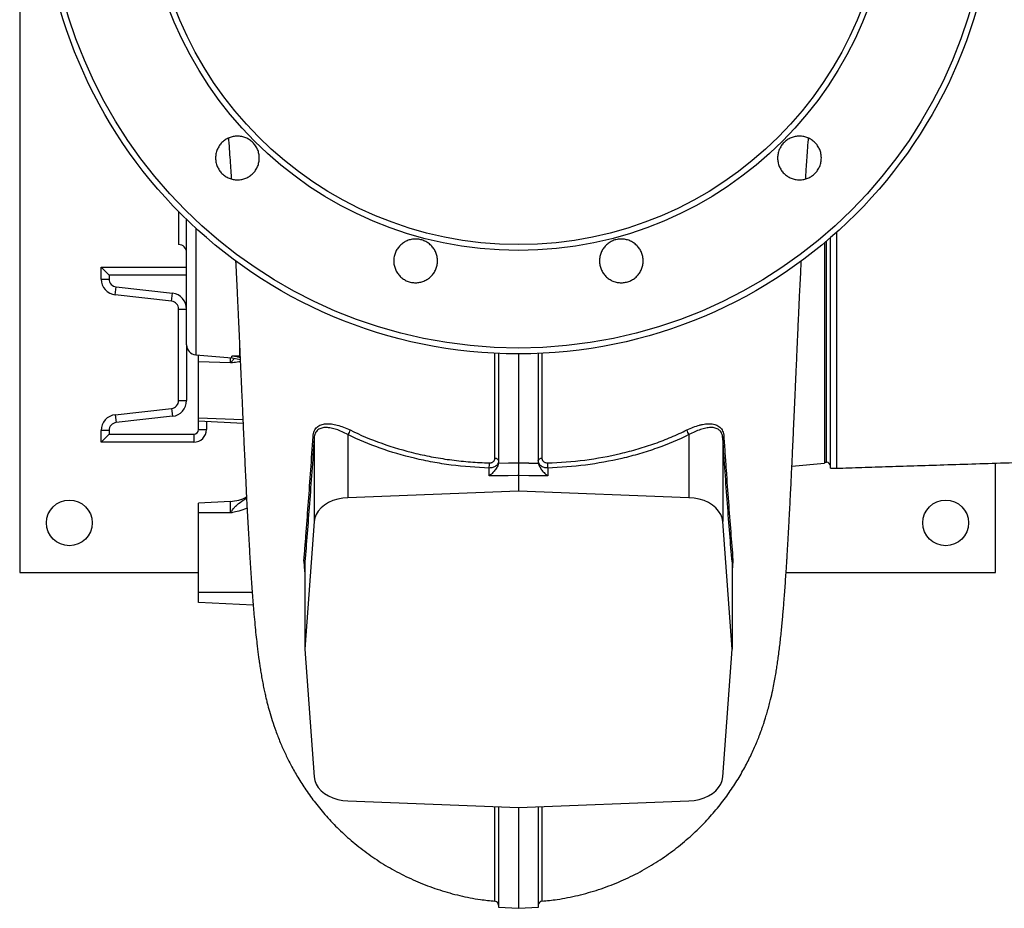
# Model space of a CAD drawing. Header units: millimetres. Extents: x 10 to 1929, y 9 to 917.
# Tile 1 of 9: x 10 to 506, y 9 to 456. Entities that reach past the tile are written whole.
import ezdxf

# ---------------------------------------------------------------- set-up
doc = ezdxf.new("R2010")
doc.units = ezdxf.units.MM

msp = doc.modelspace()

# ---------------------------------------------------------------- linework, layer by layer
at = {"color": 7, "linetype": 'Continuous', "lineweight": 25}
for p, q in [((10.02, 878.12), (10.02, 178.12)), ((90.02, 359.72), (90.02, 343.12)), ((94.02, 292.7), (94.02, 355.75)), ((415.02, 344.04), (415.02, 233.12)), ((418.02, 230.62), (418.02, 346.59)), ((55.02, 327.7), (51.02, 331.7)), ((51.02, 325.8), (51.02, 331.7)), ((55.02, 327.7), (55.02, 325.8)), ((94.02, 327.7), (55.02, 327.7)), ((51.02, 325.8), (55.02, 325.8)), ((58.13, 317.84), (58.58, 321.82)), ((86.46, 314.68), (58.13, 317.84)), ((58.58, 321.82), (86.91, 318.65)), ((86.46, 314.68), (86.91, 318.65)), ((90.02, 310.7), (94.02, 310.7)), ((90.02, 264.7), (90.02, 310.7)), ((94.02, 292.7), (94.02, 264.7)), ((98.58, 287.72), (116.76, 286.13)), ((100.02, 284.17), (100.02, 287.59)), ((100.02, 275.35), (100.02, 284.17)), ((116.07, 283.57), (100.02, 284.17)), ((100.02, 250.1), (100.02, 275.35)), ((90.02, 264.7), (94.02, 264.7)), ((58.13, 257.56), (86.46, 260.73)), ((86.46, 260.73), (86.91, 256.75)), ((58.13, 257.56), (58.58, 253.58)), ((86.91, 256.75), (58.58, 253.58)), ((100.02, 254.42), (122.41, 253.24)), ((55.02, 249.61), (51.02, 249.61)), ((51.02, 243.7), (51.02, 249.61)), ((55.02, 249.61), (55.02, 247.7)), ((100.02, 250.1), (104.02, 250.1)), ((55.02, 247.7), (51.02, 243.7)), ((97.62, 243.7), (51.02, 243.7)), ((55.02, 247.7), (97.62, 247.7)), ((97.62, 247.7), (97.62, 243.7)), ((158.19, 245.65), (158.19, 203.75)), ((175.2, 247.52), (175.2, 215.81)), ((346.84, 247.52), (346.84, 215.81)), ((363.85, 245.65), (363.85, 203.75)), ((398.63, 231.68), (415.02, 233.12)), ((415.02, 233.62), (416.02, 233.62)), ((501.02, 178.12), (501.02, 233.18)), ((246.29, 226.8), (246.29, 230.73)), ((275.75, 230.73), (275.75, 226.8)), ((418.02, 230.62), (421.02, 230.62)), ((261.02, 226.91), (261.02, 219.08)), ((261.02, 219.08), (175.2, 215.81)), ((346.84, 215.81), (261.02, 219.08)), ((116.07, 213.96), (100.02, 213.12)), ((100.02, 208.12), (100.02, 213.12)), ((116.07, 208.12), (116.07, 213.96)), ((100.02, 168.12), (100.02, 208.12)), ((116.07, 208.12), (100.02, 208.12)), ((158.19, 203.75), (153.52, 139.53)), ((368.52, 139.53), (363.85, 203.75)), ((153.52, 183.48), (153.52, 139.53)), ((368.52, 183.48), (368.52, 139.53)), ((10.02, 178.12), (100.02, 178.12)), ((395.71, 178.12), (501.02, 178.12)), ((100.02, 163.12), (100.02, 168.12)), ((127.54, 161.68), (100.02, 163.12)), ((153.52, 139.53), (158.19, 75.31)), ((363.85, 75.31), (368.52, 139.53)), ((175.2, 63.26), (261.02, 59.98)), ((261.02, 59.98), (346.84, 63.26)), ((251.01, 9.75), (261.02, 9.22)), ((261.02, 9.22), (271.03, 9.75))]:
    msp.add_line(p, q, dxfattribs=at)
at = {"color": 8, "linetype": 'Continuous', "lineweight": 25}
for p, q in [((98.58, 351.44), (98.58, 287.72)), ((416.02, 233.62), (416.02, 344.88)), ((51.02, 331.7), (94.02, 331.7)), ((120.63, 293.17), (120.63, 287.05)), ((116.07, 283.57), (116.07, 286.19)), ((116.76, 286.13), (116.76, 287.07)), ((122.33, 255.05), (100.02, 255.88)), ((104.02, 254.21), (104.02, 250.1)), ((127.04, 168.12), (100.02, 168.12))]:
    msp.add_line(p, q, dxfattribs=at)
at = {"color": 7, "linetype": 'Continuous', "lineweight": 25, "flags": 128}
for points in [[(116.76, 286.13), (119.43, 285.71), (121.01, 285.28)], [(251.02, 234.44), (250.99, 234.65), (250.88, 234.85), (250.72, 235.04), (250.49, 235.21), (250.22, 235.36), (249.9, 235.47), (249.55, 235.54), (249.19, 235.58)], [(250.98, 233.22), (251.02, 233.22), (256.02, 233.26), (260.5, 233.29), (261.02, 233.29)], [(261.02, 233.29), (266.02, 233.26), (266.21, 233.25), (269.33, 233.23), (271.02, 233.22), (271.06, 233.22)], [(272.85, 235.58), (272.49, 235.54), (272.14, 235.47), (271.82, 235.36), (271.55, 235.21), (271.32, 235.04), (271.16, 234.85), (271.05, 234.65), (271.02, 234.44)], [(261.02, 226.91), (260.51, 226.9), (255.84, 226.87), (252.72, 226.85), (249.6, 226.82), (246.29, 226.8)], [(275.75, 226.8), (275.55, 226.8), (272.44, 226.82), (269.32, 226.85), (266.2, 226.87), (261.02, 226.91)], [(175.2, 215.81), (172.58, 215.57), (170.04, 215.07), (167.64, 214.31), (165.41, 213.31), (163.42, 212.09), (161.7, 210.68), (160.29, 209.1), (159.22, 207.4), (158.52, 205.6), (158.19, 203.75)], [(363.85, 203.75), (363.52, 205.6), (362.82, 207.4), (361.75, 209.1), (360.34, 210.68), (358.62, 212.09), (356.63, 213.31), (354.4, 214.31), (352, 215.07), (349.46, 215.57), (346.84, 215.81)], [(158.19, 75.31), (158.52, 73.46), (159.22, 71.67), (160.29, 69.96), (161.7, 68.39), (163.42, 66.98), (165.41, 65.76), (167.64, 64.76), (170.04, 64), (172.58, 63.49), (175.2, 63.26)], [(346.84, 63.26), (349.46, 63.49), (352, 64), (354.4, 64.76), (356.63, 65.76), (358.62, 66.98), (360.34, 68.39), (361.75, 69.96), (362.82, 71.67), (363.52, 73.46), (363.85, 75.31)]]:
    msp.add_lwpolyline(points, dxfattribs=at)
at = {"color": 8, "linetype": 'Continuous', "lineweight": 25, "flags": 128}
msp.add_lwpolyline([(120.93, 286.96), (120.79, 287.01), (120.63, 287.05)], dxfattribs=at)
at = {"color": 7, "linetype": 'Continuous', "lineweight": 25}
for centre, radius in [((261.02, 528.12), 240), ((261.02, 528.12), 237.05), ((261.02, 528.12), 187.95), ((261.02, 528.12), 185), ((35.02, 203.12), 11.5), ((476.02, 203.12), 11.5)]:
    msp.add_circle(centre, radius, dxfattribs=at)
for centre, radius, start, end in [((90.02, 339.12), 4, 360, 90), ((59.02, 325.8), 8, 180, 263.6217), ((59.02, 325.8), 4, 180, 263.6217), ((86.02, 310.7), 8, 0, 83.6217), ((86.02, 310.7), 4, 0, 83.6217), ((99.02, 292.7), 5, 180, 265), ((86.02, 264.7), 4, 276.3783, 0), ((86.02, 264.7), 8, 276.3783, 0), ((59.02, 249.61), 8, 96.3783, 180), ((59.02, 249.61), 4, 96.3783, 180), ((97.62, 250.1), 2.4, 270, 0), ((97.62, 250.1), 6.4, 270, 0), ((172.4, 250.25), 3.91, 315.7114, 354.2745), ((349.64, 250.25), 3.91, 185.7255, 224.2886), ((157.01, 245.57), 1.18, 3.878, 56.7883), ((365.03, 245.57), 1.18, 123.2117, 176.122), ((230.19, 232.63), 16.21, 353.2534, 2.307), ((291.85, 232.63), 16.21, 177.693, 186.7466), ((416.02, 231.62), 2, 0, 90), ((115.02, 233.93), 20, 273, 297.4276), ((249.02, 10.77), 2, 0.0955, 84.9501), ((273.02, 10.77), 2, 94.7365, 179.9043)]:
    msp.add_arc(centre, radius, start, end, dxfattribs=at)
for points, knots in [([(111.82, 378.92), (111.31, 379.43), (110.85, 379.99), (110.25, 380.88), (110.07, 381.19), (109.73, 381.83), (109.57, 382.16), (109.16, 383.16), (108.95, 383.84), (108.74, 384.9), (108.69, 385.26), (108.62, 385.98), (108.6, 386.34), (108.6, 387.41), (108.67, 388.13), (108.88, 389.19), (108.97, 389.55), (109.18, 390.23), (109.42, 390.91), (109.73, 391.56), (110.06, 392.19), (110.25, 392.51), (110.85, 393.41), (111.31, 393.96), (112.07, 394.72), (112.34, 394.97), (112.9, 395.43), (113.19, 395.64), (114.08, 396.24), (114.72, 396.58), (115.71, 396.99), (116.06, 397.12), (116.75, 397.33), (117.1, 397.41), (118.15, 397.62), (118.87, 397.7), (120.32, 397.7), (121.03, 397.63), (122.09, 397.42), (122.44, 397.33), (123.13, 397.12), (123.47, 397), (124.47, 396.58), (125.1, 396.25), (126.3, 395.45), (126.87, 394.98), (127.88, 393.97), (128.34, 393.42), (128.94, 392.51), (129.13, 392.2), (129.47, 391.57), (129.77, 390.92), (130.02, 390.24), (130.23, 389.56), (130.32, 389.2), (130.53, 388.14), (130.6, 387.42), (130.6, 386.35), (130.58, 385.99), (130.51, 385.27), (130.46, 384.91), (130.25, 383.85), (130.04, 383.16), (129.63, 382.16), (129.47, 381.84), (129.13, 381.2), (128.95, 380.89), (128.35, 379.99), (127.9, 379.44), (127.13, 378.67), (126.86, 378.43), (126.3, 377.97), (125.73, 377.54), (125.11, 377.17), (124.48, 376.83), (124.15, 376.67), (123.15, 376.26), (122.46, 376.05), (121.05, 375.77), (120.33, 375.7), (118.89, 375.7), (118.18, 375.76), (117.11, 375.97), (116.76, 376.06), (116.07, 376.27), (115.73, 376.39), (114.74, 376.8), (114.1, 377.14), (112.89, 377.95), (112.33, 378.4), (111.82, 378.92)], [0, 0, 0, 0, 0.03125, 0.03125, 0.046875, 0.046875, 0.0625, 0.0625, 0.09375, 0.09375, 0.109375, 0.109375, 0.125, 0.125, 0.15625, 0.15625, 0.171875, 0.171875, 0.1875, 0.203125, 0.203125, 0.21875, 0.21875, 0.25, 0.25, 0.265625, 0.265625, 0.28125, 0.28125, 0.3125, 0.3125, 0.328125, 0.328125, 0.34375, 0.34375, 0.375, 0.375, 0.40625, 0.40625, 0.421875, 0.421875, 0.4375, 0.4375, 0.46875, 0.46875, 0.5, 0.5, 0.53125, 0.53125, 0.546875, 0.546875, 0.5625, 0.578125, 0.578125, 0.59375, 0.59375, 0.625, 0.625, 0.640625, 0.640625, 0.65625, 0.65625, 0.6875, 0.6875, 0.703125, 0.703125, 0.71875, 0.71875, 0.75, 0.75, 0.765625, 0.765625, 0.78125, 0.796875, 0.796875, 0.8125, 0.8125, 0.84375, 0.84375, 0.875, 0.875, 0.90625, 0.90625, 0.921875, 0.921875, 0.9375, 0.9375, 0.96875, 0.96875, 1, 1, 1, 1]), ([(115.04, 396.56), (115.11, 395.75), (115.33, 393.06), (115.67, 388.51), (116.05, 383.14), (116.31, 379.07), (116.44, 376.82), (116.48, 376.23)], [0, 0, 0, 0, 0.1231095, 0.4093848, 0.6806576, 0.9165654, 1, 1, 1, 1]), ([(394.67, 378.92), (394.15, 379.43), (393.7, 379.98), (393.1, 380.88), (392.91, 381.19), (392.57, 381.82), (392.42, 382.15), (392, 383.15), (391.8, 383.84), (391.58, 384.89), (391.53, 385.25), (391.46, 385.97), (391.44, 386.33), (391.44, 387.41), (391.51, 388.12), (391.72, 389.19), (391.81, 389.54), (392.02, 390.23), (392.26, 390.91), (392.57, 391.55), (392.9, 392.19), (393.09, 392.5), (393.69, 393.41), (394.15, 393.96), (394.91, 394.72), (395.18, 394.96), (395.74, 395.42), (396.03, 395.64), (396.92, 396.24), (397.56, 396.58), (398.55, 396.99), (398.9, 397.12), (399.59, 397.33), (399.94, 397.41), (400.99, 397.62), (401.71, 397.7), (403.16, 397.7), (403.87, 397.63), (404.93, 397.42), (405.28, 397.33), (405.97, 397.12), (406.31, 397), (407.31, 396.59), (407.94, 396.25), (409.14, 395.45), (409.71, 394.99), (410.72, 393.97), (411.18, 393.42), (411.78, 392.52), (411.97, 392.21), (412.31, 391.57), (412.62, 390.92), (412.86, 390.25), (413.07, 389.56), (413.16, 389.21), (413.37, 388.14), (413.44, 387.43), (413.44, 386.35), (413.42, 385.99), (413.35, 385.27), (413.3, 384.91), (413.09, 383.85), (412.88, 383.17), (412.47, 382.17), (412.32, 381.84), (411.98, 381.2), (411.79, 380.89), (411.2, 380), (410.74, 379.44), (409.97, 378.67), (409.71, 378.43), (409.15, 377.97), (408.57, 377.54), (407.96, 377.17), (407.32, 376.83), (406.99, 376.68), (405.99, 376.26), (405.31, 376.05), (403.9, 375.77), (403.17, 375.7), (401.74, 375.7), (401.02, 375.76), (399.96, 375.97), (399.61, 376.06), (398.91, 376.27), (398.58, 376.39), (397.58, 376.8), (396.95, 377.14), (395.74, 377.94), (395.18, 378.4), (394.67, 378.92)], [0, 0, 0, 0, 0.03125, 0.03125, 0.046875, 0.046875, 0.0625, 0.0625, 0.09375, 0.09375, 0.109375, 0.109375, 0.125, 0.125, 0.15625, 0.15625, 0.171875, 0.171875, 0.1875, 0.203125, 0.203125, 0.21875, 0.21875, 0.25, 0.25, 0.265625, 0.265625, 0.28125, 0.28125, 0.3125, 0.3125, 0.328125, 0.328125, 0.34375, 0.34375, 0.375, 0.375, 0.40625, 0.40625, 0.421875, 0.421875, 0.4375, 0.4375, 0.46875, 0.46875, 0.5, 0.5, 0.53125, 0.53125, 0.546875, 0.546875, 0.5625, 0.578125, 0.578125, 0.59375, 0.59375, 0.625, 0.625, 0.640625, 0.640625, 0.65625, 0.65625, 0.6875, 0.6875, 0.703125, 0.703125, 0.71875, 0.71875, 0.75, 0.75, 0.765625, 0.765625, 0.78125, 0.796875, 0.796875, 0.8125, 0.8125, 0.84375, 0.84375, 0.875, 0.875, 0.90625, 0.90625, 0.921875, 0.921875, 0.9375, 0.9375, 0.96875, 0.96875, 1, 1, 1, 1]), ([(405.56, 376.31), (405.57, 376.35), (405.59, 376.77), (405.69, 378.41), (405.89, 381.51), (406.18, 385.8), (406.54, 390.71), (406.81, 394.32), (406.98, 396.36), (407, 396.57)], [0, 0, 0, 0, 0.006181, 0.057917, 0.232504, 0.454653, 0.692669, 0.967468, 1, 1, 1, 1]), ([(421.02, 349.43), (421.02, 345.44), (421.02, 336.3), (421.02, 322.89), (421.02, 313.92), (421.02, 309.43)], [0, 0, 0, 0, 0.2788042, 0.6394021, 1, 1, 1, 1]), ([(201.48, 327.15), (200.96, 327.67), (200.51, 328.22), (199.91, 329.12), (199.73, 329.42), (199.39, 330.06), (199.23, 330.39), (198.82, 331.39), (198.61, 332.08), (198.4, 333.13), (198.34, 333.49), (198.27, 334.21), (198.26, 334.57), (198.26, 335.65), (198.33, 336.36), (198.54, 337.43), (198.63, 337.78), (198.83, 338.47), (199.08, 339.15), (199.38, 339.79), (199.72, 340.43), (199.91, 340.74), (200.51, 341.64), (200.97, 342.2), (201.73, 342.96), (201.99, 343.2), (202.55, 343.66), (202.84, 343.88), (203.74, 344.48), (204.37, 344.82), (205.37, 345.23), (205.71, 345.35), (206.41, 345.56), (206.75, 345.65), (207.81, 345.86), (208.52, 345.93), (209.98, 345.93), (210.69, 345.86), (211.75, 345.65), (212.09, 345.57), (212.79, 345.36), (213.13, 345.23), (214.13, 344.82), (214.76, 344.48), (215.96, 343.69), (216.52, 343.22), (217.54, 342.21), (217.99, 341.65), (218.6, 340.75), (218.79, 340.44), (219.12, 339.8), (219.43, 339.16), (219.67, 338.48), (219.88, 337.79), (219.97, 337.44), (220.19, 336.37), (220.26, 335.66), (220.26, 334.58), (220.24, 334.23), (220.17, 333.5), (220.12, 333.15), (219.91, 332.09), (219.7, 331.4), (219.29, 330.4), (219.13, 330.07), (218.79, 329.43), (218.61, 329.13), (218.01, 328.23), (217.56, 327.68), (216.79, 326.91), (216.52, 326.66), (215.96, 326.21), (215.39, 325.78), (214.77, 325.41), (214.14, 325.07), (213.81, 324.91), (212.81, 324.5), (212.12, 324.29), (210.71, 324.01), (209.98, 323.93), (208.55, 323.93), (207.83, 324), (206.77, 324.21), (206.42, 324.3), (205.73, 324.51), (205.39, 324.63), (204.4, 325.04), (203.76, 325.38), (202.55, 326.18), (201.99, 326.64), (201.48, 327.15)], [0, 0, 0, 0, 0.03125, 0.03125, 0.046875, 0.046875, 0.0625, 0.0625, 0.09375, 0.09375, 0.109375, 0.109375, 0.125, 0.125, 0.15625, 0.15625, 0.171875, 0.171875, 0.1875, 0.203125, 0.203125, 0.21875, 0.21875, 0.25, 0.25, 0.265625, 0.265625, 0.28125, 0.28125, 0.3125, 0.3125, 0.328125, 0.328125, 0.34375, 0.34375, 0.375, 0.375, 0.40625, 0.40625, 0.421875, 0.421875, 0.4375, 0.4375, 0.46875, 0.46875, 0.5, 0.5, 0.53125, 0.53125, 0.546875, 0.546875, 0.5625, 0.578125, 0.578125, 0.59375, 0.59375, 0.625, 0.625, 0.640625, 0.640625, 0.65625, 0.65625, 0.6875, 0.6875, 0.703125, 0.703125, 0.71875, 0.71875, 0.75, 0.75, 0.765625, 0.765625, 0.78125, 0.796875, 0.796875, 0.8125, 0.8125, 0.84375, 0.84375, 0.875, 0.875, 0.90625, 0.90625, 0.921875, 0.921875, 0.9375, 0.9375, 0.96875, 0.96875, 1, 1, 1, 1]), ([(305.01, 327.15), (304.49, 327.67), (304.04, 328.22), (303.44, 329.12), (303.26, 329.42), (302.91, 330.06), (302.76, 330.39), (302.34, 331.39), (302.14, 332.07), (301.93, 333.13), (301.87, 333.49), (301.8, 334.21), (301.78, 334.57), (301.78, 335.65), (301.85, 336.36), (302.06, 337.43), (302.15, 337.78), (302.36, 338.47), (302.6, 339.14), (302.91, 339.79), (303.25, 340.43), (303.43, 340.74), (304.04, 341.64), (304.49, 342.2), (305.25, 342.96), (305.52, 343.2), (306.08, 343.66), (306.37, 343.88), (307.27, 344.48), (307.9, 344.81), (308.9, 345.23), (309.24, 345.35), (309.93, 345.56), (310.28, 345.65), (311.34, 345.86), (312.05, 345.93), (313.5, 345.93), (314.22, 345.86), (315.27, 345.65), (315.62, 345.57), (316.31, 345.36), (316.66, 345.23), (317.66, 344.82), (318.29, 344.48), (319.48, 343.69), (320.05, 343.22), (321.07, 342.21), (321.52, 341.65), (322.12, 340.75), (322.31, 340.44), (322.65, 339.81), (322.96, 339.16), (323.2, 338.48), (323.41, 337.79), (323.5, 337.44), (323.71, 336.38), (323.78, 335.66), (323.78, 334.59), (323.77, 334.23), (323.7, 333.51), (323.64, 333.15), (323.43, 332.09), (323.23, 331.4), (322.81, 330.4), (322.66, 330.07), (322.32, 329.44), (322.13, 329.13), (321.54, 328.23), (321.08, 327.68), (320.32, 326.91), (320.05, 326.66), (319.49, 326.21), (318.92, 325.78), (318.3, 325.41), (317.67, 325.07), (317.34, 324.91), (316.34, 324.5), (315.65, 324.29), (314.24, 324.01), (313.51, 323.93), (312.08, 323.93), (311.36, 324), (310.3, 324.21), (309.95, 324.3), (309.26, 324.51), (308.92, 324.63), (307.92, 325.04), (307.29, 325.38), (306.08, 326.18), (305.52, 326.64), (305.01, 327.15)], [0, 0, 0, 0, 0.03125, 0.03125, 0.046875, 0.046875, 0.0625, 0.0625, 0.09375, 0.09375, 0.109375, 0.109375, 0.125, 0.125, 0.15625, 0.15625, 0.171875, 0.171875, 0.1875, 0.203125, 0.203125, 0.21875, 0.21875, 0.25, 0.25, 0.265625, 0.265625, 0.28125, 0.28125, 0.3125, 0.3125, 0.328125, 0.328125, 0.34375, 0.34375, 0.375, 0.375, 0.40625, 0.40625, 0.421875, 0.421875, 0.4375, 0.4375, 0.46875, 0.46875, 0.5, 0.5, 0.53125, 0.53125, 0.546875, 0.546875, 0.5625, 0.578125, 0.578125, 0.59375, 0.59375, 0.625, 0.625, 0.640625, 0.640625, 0.65625, 0.65625, 0.6875, 0.6875, 0.703125, 0.703125, 0.71875, 0.71875, 0.75, 0.75, 0.765625, 0.765625, 0.78125, 0.796875, 0.796875, 0.8125, 0.8125, 0.84375, 0.84375, 0.875, 0.875, 0.90625, 0.90625, 0.921875, 0.921875, 0.9375, 0.9375, 0.96875, 0.96875, 1, 1, 1, 1]), ([(118.65, 335.1), (118.66, 334.91), (118.69, 334.33), (118.74, 333.35), (118.81, 332.04), (118.88, 330.52), (119, 328.26), (119.14, 325.36), (119.31, 322.01), (119.5, 318.11), (119.7, 313.89), (119.9, 309.46), (120.1, 305.18), (120.3, 300.71), (120.53, 295.73), (120.76, 290.39), (121.03, 284.28), (121.34, 277.38), (121.68, 269.69), (122.04, 261.59), (122.41, 253.13), (122.8, 244.62), (123.2, 236.04), (123.59, 227.82), (123.97, 220.08), (124.31, 213.21), (124.64, 206.97), (124.95, 201.16), (125.27, 195.51), (125.58, 190.14), (125.9, 184.87), (126.22, 179.79), (126.56, 174.75), (126.89, 169.97), (127.23, 165.48), (127.57, 161.25), (127.95, 156.68), (128.39, 151.88), (128.88, 146.92), (129.29, 143.26), (129.58, 140.77), (129.75, 139.35), (129.92, 137.98), (130.1, 136.64), (130.28, 135.25), (130.52, 133.57), (130.84, 131.34), (131.25, 128.7), (131.75, 125.75), (132.3, 122.72), (132.89, 119.78), (133.47, 117.12), (134.02, 114.73), (134.71, 111.93), (135.68, 108.32), (137.07, 103.7), (138.84, 98.49), (141.01, 92.88), (143.46, 87.33), (146.25, 81.67), (149.56, 75.74), (153.54, 69.42), (158.22, 62.89), (163.65, 56.25), (169.85, 49.64), (176.86, 43.17), (184.63, 37.02), (193.06, 31.35), (202.05, 26.28), (211.52, 21.91), (221.38, 18.29), (231.51, 15.5), (240.81, 13.64), (246.75, 13.08), (249.21, 12.85)], [0, 0, 0, 0, 0.001195, 0.003654, 0.006248, 0.009479, 0.013344, 0.020635, 0.028029, 0.034917, 0.045974, 0.055635, 0.06416, 0.074533, 0.085712, 0.097839, 0.110939, 0.127862, 0.146249, 0.166131, 0.187544, 0.210445, 0.232842, 0.257206, 0.279699, 0.300275, 0.318919, 0.336916, 0.354955, 0.373522, 0.390253, 0.408753, 0.427037, 0.444802, 0.46205, 0.478758, 0.49488, 0.517743, 0.539345, 0.559743, 0.566303, 0.57267, 0.578842, 0.584822, 0.590658, 0.597712, 0.60661, 0.618943, 0.631629, 0.643503, 0.654457, 0.664124, 0.672484, 0.679557, 0.691596, 0.704597, 0.718252, 0.732247, 0.745214, 0.757478, 0.770764, 0.785161, 0.800457, 0.816634, 0.833673, 0.85154, 0.870126, 0.889089, 0.908318, 0.927733, 0.947253, 0.96679, 0.98626, 1, 1, 1, 1]), ([(272.84, 12.85), (275.38, 13.09), (281.5, 13.67), (291.05, 15.62), (301.41, 18.52), (311.44, 22.29), (321.06, 26.83), (330.16, 32.08), (338.65, 37.93), (346.44, 44.26), (353.47, 50.93), (359.71, 57.78), (365.19, 64.7), (369.94, 71.59), (374.01, 78.37), (376.87, 83.81), (378.85, 87.96), (380.19, 90.98), (381.38, 93.83), (382.4, 96.42), (383.22, 98.64), (383.84, 100.4), (384.38, 101.99), (384.94, 103.68), (385.62, 105.86), (386.4, 108.52), (387.2, 111.45), (388.11, 115.06), (388.97, 118.88), (389.74, 122.74), (390.38, 126.24), (390.89, 129.35), (391.36, 132.39), (391.8, 135.53), (392.23, 138.87), (392.66, 142.42), (393.05, 145.99), (393.42, 149.58), (393.76, 153.08), (394.06, 156.43), (394.35, 159.78), (394.64, 163.34), (394.94, 167.24), (395.25, 171.47), (395.55, 175.76), (395.82, 179.8), (396.03, 183.11), (396.19, 185.71), (396.32, 187.84), (396.45, 190.05), (396.61, 192.62), (396.77, 195.46), (396.94, 198.47), (397.1, 201.38), (397.25, 204.23), (397.41, 207.12), (397.58, 210.39), (397.78, 214.2), (398, 218.59), (398.24, 223.48), (398.5, 228.79), (398.8, 235.21), (399.16, 242.83), (399.57, 251.79), (399.99, 261.27), (400.39, 270.24), (400.74, 278.21), (401.02, 284.66), (401.27, 290.2), (401.46, 294.43), (401.61, 297.79), (401.74, 300.85), (401.91, 304.44), (402.08, 308.26), (402.27, 312.28), (402.48, 316.82), (402.74, 322.22), (403.03, 327.99), (403.24, 332.28), (403.36, 334.51), (403.39, 334.95)], [0, 0, 0, 0, 0.014242, 0.034208, 0.054215, 0.074172, 0.093985, 0.113565, 0.132827, 0.151645, 0.16981, 0.18726, 0.203959, 0.219887, 0.235034, 0.249463, 0.256457, 0.263405, 0.270425, 0.276985, 0.28238, 0.28662, 0.289999, 0.294656, 0.301034, 0.309125, 0.318321, 0.327114, 0.342766, 0.357197, 0.370704, 0.383476, 0.395932, 0.409674, 0.425722, 0.441221, 0.457224, 0.47327, 0.488142, 0.501786, 0.5154, 0.529499, 0.544732, 0.561101, 0.577755, 0.592271, 0.604496, 0.612491, 0.61911, 0.626251, 0.634928, 0.644914, 0.654319, 0.66428, 0.672802, 0.681291, 0.691395, 0.703102, 0.716143, 0.730687, 0.746018, 0.761631, 0.784703, 0.80835, 0.832574, 0.857145, 0.874536, 0.889581, 0.902302, 0.912712, 0.918411, 0.925184, 0.933544, 0.942664, 0.95063, 0.960195, 0.972699, 0.98592, 0.997245, 1, 1, 1, 1]), ([(421.02, 309.43), (421.02, 305.51), (421.02, 297.68), (421.02, 286.95), (421.02, 277.01), (421.02, 267.97), (421.02, 259.84), (421.02, 252.66), (421.02, 246.45), (421.02, 241.23), (421.02, 237.03), (421.02, 233.84), (421.02, 231.73), (421.02, 230.67), (421.02, 230.73), (421.02, 230.75)], [0, 0, 0, 0, 0.079681, 0.159362, 0.239042, 0.318723, 0.398404, 0.478085, 0.557765, 0.637446, 0.717127, 0.796808, 0.876489, 0.956169, 1, 1, 1, 1]), ([(251.02, 288.5), (251.02, 283.83), (251.02, 272.05), (251.02, 253.74), (251.02, 240.41), (251.02, 233.74)], [0, 0, 0, 0, 0.247142, 0.623169, 1, 1, 1, 1]), ([(261.02, 288.12), (261.02, 283.49), (261.02, 271.73), (261.02, 253.39), (261.02, 240), (261.02, 233.29)], [0, 0, 0, 0, 0.244227, 0.621707, 1, 1, 1, 1]), ([(271.02, 288.47), (271.02, 283.81), (271.02, 272.04), (271.02, 253.74), (271.02, 240.41), (271.02, 233.74)], [0, 0, 0, 0, 0.246727, 0.622961, 1, 1, 1, 1]), ([(157.66, 246.56), (157.73, 247.61), (157.94, 248.53), (158.46, 249.73), (158.66, 250.1), (159.13, 250.76), (159.4, 251.06), (159.97, 251.58), (160.28, 251.81), (160.96, 252.21), (161.32, 252.37), (162.43, 252.78), (163.25, 252.94), (164.56, 253.04), (165.01, 253.04), (165.93, 253.01), (166.4, 252.97), (167.84, 252.8), (168.83, 252.6), (170.88, 252.06), (171.94, 251.71), (174.09, 250.89), (175.18, 250.41), (176.29, 249.86)], [0, 0, 0, 0, 0.125, 0.125, 0.1875, 0.1875, 0.25, 0.25, 0.3125, 0.3125, 0.375, 0.375, 0.5, 0.5, 0.5625, 0.5625, 0.625, 0.625, 0.75, 0.75, 0.875, 0.875, 1, 1, 1, 1]), ([(345.75, 249.86), (346.86, 250.41), (347.94, 250.89), (350.08, 251.71), (351.12, 252.05), (352.66, 252.46), (353.17, 252.58), (354.18, 252.78), (354.67, 252.86), (356.11, 253.03), (357.02, 253.07), (358.33, 252.98), (358.75, 252.92), (359.58, 252.76), (359.97, 252.65), (361.09, 252.24), (361.76, 251.86), (362.93, 250.8), (363.4, 250.15), (363.92, 248.95), (364.06, 248.51), (364.27, 247.58), (364.35, 247.08), (364.38, 246.56)], [0, 0, 0, 0, 0.125, 0.125, 0.25, 0.25, 0.3125, 0.3125, 0.375, 0.375, 0.5, 0.5, 0.5625, 0.5625, 0.625, 0.625, 0.75, 0.75, 0.875, 0.875, 0.9375, 0.9375, 1, 1, 1, 1]), ([(175.2, 247.52), (174.21, 248.07), (173.23, 248.56), (171.3, 249.42), (170.35, 249.79), (168.5, 250.41), (167.61, 250.65), (166.31, 250.9), (165.89, 250.97), (165.05, 251.07), (164.64, 251.09), (163.44, 251.11), (162.69, 251.03), (161.65, 250.75), (161.32, 250.63), (160.69, 250.33), (160.4, 250.14), (159.85, 249.71), (159.6, 249.46), (159.16, 248.89), (158.96, 248.56), (158.46, 247.49), (158.25, 246.64), (158.19, 245.65)], [0, 0, 0, 0, 0.125, 0.125, 0.25, 0.25, 0.375, 0.375, 0.4375, 0.4375, 0.5, 0.5, 0.625, 0.625, 0.6875, 0.6875, 0.75, 0.75, 0.8125, 0.8125, 0.875, 0.875, 1, 1, 1, 1]), ([(176.29, 249.86), (181.39, 247.34), (186.7, 245.11), (197.71, 241.19), (203.41, 239.51), (212.25, 237.41), (215.25, 236.78), (221.35, 235.66), (224.43, 235.18), (230.63, 234.38), (233.75, 234.05), (240.05, 233.55), (243.21, 233.38), (246.39, 233.28)], [0, 0, 0, 0, 0.25, 0.25, 0.5, 0.5, 0.625, 0.625, 0.75, 0.75, 0.875, 0.875, 1, 1, 1, 1]), ([(275.65, 233.28), (282.01, 233.47), (288.24, 233.97), (300.5, 235.55), (306.51, 236.64), (315.37, 238.73), (318.29, 239.5), (324.07, 241.2), (326.92, 242.12), (332.49, 244.09), (335.22, 245.15), (340.58, 247.41), (343.2, 248.6), (345.75, 249.86)], [0, 0, 0, 0, 0.25, 0.25, 0.5, 0.5, 0.625, 0.625, 0.75, 0.75, 0.875, 0.875, 1, 1, 1, 1]), ([(363.85, 245.65), (363.82, 246.15), (363.75, 246.61), (363.55, 247.47), (363.41, 247.87), (363.07, 248.58), (362.88, 248.9), (362.54, 249.33), (362.42, 249.46), (362.17, 249.71), (362.04, 249.83), (361.35, 250.37), (360.72, 250.66), (359.68, 250.94), (359.32, 251.01), (358.57, 251.09), (358.18, 251.1), (356.99, 251.09), (356.15, 250.99), (354.41, 250.65), (353.5, 250.4), (351.66, 249.78), (350.72, 249.41), (348.81, 248.56), (347.83, 248.07), (346.84, 247.52)], [0, 0, 0, 0, 0.0625, 0.0625, 0.125, 0.125, 0.1875, 0.1875, 0.21875, 0.21875, 0.25, 0.25, 0.375, 0.375, 0.4375, 0.4375, 0.5, 0.5, 0.625, 0.625, 0.75, 0.75, 0.875, 0.875, 1, 1, 1, 1]), ([(153.08, 184.44), (153.27, 186.74), (153.46, 189.08), (153.84, 193.83), (154.03, 196.25), (154.6, 203.6), (154.98, 208.64), (156.13, 224.18), (156.89, 235.09), (157.66, 246.56)], [0, 0, 0, 0, 0.125, 0.125, 0.25, 0.25, 0.5, 0.5, 1, 1, 1, 1]), ([(158.19, 245.65), (157.41, 234.16), (156.63, 223.23), (155.07, 202.51), (154.3, 192.71), (153.52, 183.48)], [0, 0, 0, 0, 0.5, 0.5, 1, 1, 1, 1]), ([(246.29, 230.73), (239.84, 230.92), (233.48, 231.43), (224.06, 232.65), (220.95, 233.13), (216.31, 233.98), (214.77, 234.28), (211.73, 234.92), (210.22, 235.26), (202.74, 237.03), (196.95, 238.74), (185.77, 242.7), (180.38, 244.97), (175.2, 247.52)], [0, 0, 0, 0, 0.25, 0.25, 0.375, 0.375, 0.4375, 0.4375, 0.5, 0.5, 0.75, 0.75, 1, 1, 1, 1]), ([(346.84, 247.52), (341.66, 244.97), (336.24, 242.69), (327.78, 239.69), (324.91, 238.76), (320.51, 237.47), (319.03, 237.06), (316.06, 236.28), (314.57, 235.91), (307.08, 234.14), (300.98, 233.04), (288.54, 231.42), (282.2, 230.92), (275.75, 230.73)], [0, 0, 0, 0, 0.25, 0.25, 0.375, 0.375, 0.4375, 0.4375, 0.5, 0.5, 0.75, 0.75, 1, 1, 1, 1]), ([(368.52, 183.48), (367.74, 192.71), (366.97, 202.51), (365.41, 223.23), (364.63, 234.16), (363.85, 245.65)], [0, 0, 0, 0, 0.5, 0.5, 1, 1, 1, 1]), ([(364.38, 246.56), (364.57, 243.69), (364.76, 240.86), (365.15, 235.25), (365.34, 232.48), (365.91, 224.28), (366.29, 218.96), (367.44, 203.42), (368.2, 193.64), (368.96, 184.44)], [0, 0, 0, 0, 0.125, 0.125, 0.25, 0.25, 0.5, 0.5, 1, 1, 1, 1]), ([(251.02, 234.44), (251.02, 234.19), (250.99, 233.95), (250.87, 233.46), (250.78, 233.23), (250.55, 232.78), (250.4, 232.56), (250.06, 232.16), (249.87, 231.97), (249.43, 231.63), (249.19, 231.48), (248.68, 231.21), (248.41, 231.1), (247.83, 230.91), (247.53, 230.84), (246.92, 230.75), (246.61, 230.73), (246.29, 230.73)], [0, 0, 0, 0, 0.125, 0.125, 0.25, 0.25, 0.375, 0.375, 0.5, 0.5, 0.625, 0.625, 0.75, 0.75, 0.875, 0.875, 1, 1, 1, 1]), ([(250.98, 233.22), (250.94, 232.93), (250.86, 232.63), (250.64, 232.01), (250.5, 231.69), (250.18, 231.07), (250, 230.77), (249.62, 230.17), (249.41, 229.88), (248.76, 229.04), (248.28, 228.52), (247.55, 227.82), (247.3, 227.6), (246.93, 227.28), (246.8, 227.18), (246.55, 226.99), (246.42, 226.89), (246.29, 226.8)], [0, 0, 0, 0, 0.125, 0.125, 0.25, 0.25, 0.375, 0.375, 0.5, 0.5, 0.75, 0.75, 0.875, 0.875, 0.9375, 0.9375, 1, 1, 1, 1]), ([(246.39, 233.28), (246.58, 233.28), (246.76, 233.29), (247.13, 233.34), (247.31, 233.38), (247.65, 233.49), (247.81, 233.56), (248.12, 233.72), (248.26, 233.82), (248.51, 234.03), (248.63, 234.15), (248.83, 234.4), (248.91, 234.54), (249.12, 234.96), (249.19, 235.27), (249.19, 235.58)], [0, 0, 0, 0, 0.125, 0.125, 0.25, 0.25, 0.375, 0.375, 0.5, 0.5, 0.625, 0.625, 0.75, 0.75, 1, 1, 1, 1]), ([(261.02, 233.29), (261.02, 232.81), (261.02, 232.28), (261.02, 231.44), (261.02, 231.15), (261.02, 230.58), (261.02, 230.29), (261.02, 229.7), (261.02, 229.42), (261.02, 228.86), (261.02, 228.59), (261.02, 228.06), (261.02, 227.81), (261.02, 227.34), (261.02, 227.11), (261.02, 226.91)], [0, 0, 0, 0, 0.25, 0.25, 0.375, 0.375, 0.5, 0.5, 0.625, 0.625, 0.75, 0.75, 0.875, 0.875, 1, 1, 1, 1]), ([(275.75, 230.73), (275.43, 230.73), (275.12, 230.75), (274.5, 230.84), (274.2, 230.91), (273.63, 231.1), (273.35, 231.21), (272.84, 231.48), (272.6, 231.63), (272.17, 231.98), (271.97, 232.17), (271.63, 232.57), (271.49, 232.78), (271.26, 233.23), (271.17, 233.47), (271.05, 233.95), (271.02, 234.19), (271.02, 234.44)], [0, 0, 0, 0, 0.125, 0.125, 0.25, 0.25, 0.375, 0.375, 0.5, 0.5, 0.625, 0.625, 0.75, 0.75, 0.875, 0.875, 1, 1, 1, 1]), ([(271.06, 233.22), (271.1, 232.93), (271.18, 232.63), (271.4, 232.01), (271.54, 231.69), (271.85, 231.07), (272.03, 230.77), (272.42, 230.17), (272.63, 229.88), (273.28, 229.04), (273.76, 228.52), (274.49, 227.82), (274.74, 227.6), (275.11, 227.28), (275.24, 227.18), (275.49, 226.99), (275.62, 226.89), (275.75, 226.8)], [0, 0, 0, 0, 0.125, 0.125, 0.25, 0.25, 0.375, 0.375, 0.5, 0.5, 0.75, 0.75, 0.875, 0.875, 0.9375, 0.9375, 1, 1, 1, 1]), ([(272.85, 235.58), (272.85, 235.42), (272.87, 235.27), (272.94, 234.97), (272.99, 234.82), (273.13, 234.54), (273.21, 234.4), (273.41, 234.15), (273.52, 234.03), (273.78, 233.82), (273.92, 233.73), (274.22, 233.56), (274.39, 233.49), (274.9, 233.33), (275.27, 233.27), (275.65, 233.28)], [0, 0, 0, 0, 0.125, 0.125, 0.25, 0.25, 0.375, 0.375, 0.5, 0.5, 0.625, 0.625, 0.75, 0.75, 1, 1, 1, 1]), ([(421.02, 230.62), (425.28, 230.75), (434.07, 231.04), (447.67, 231.48), (462.1, 231.95), (477.34, 232.44), (493.41, 232.94), (504.39, 233.29), (510.02, 233.47)], [0, 0, 0, 0, 0.143667, 0.296485, 0.458497, 0.629736, 0.810229, 1, 1, 1, 1]), ([(153.52, 183.49), (153.52, 183.66), (153.48, 183.83), (153.37, 184.07), (153.32, 184.15), (153.21, 184.3), (153.15, 184.37), (153.08, 184.44)], [0, 0, 0, 0, 0.5, 0.5, 0.75, 0.75, 1, 1, 1, 1]), ([(368.52, 183.49), (368.52, 183.66), (368.56, 183.83), (368.67, 184.07), (368.72, 184.15), (368.83, 184.3), (368.89, 184.37), (368.96, 184.44)], [0, 0, 0, 0, 0.5, 0.5, 0.75, 0.75, 1, 1, 1, 1]), ([(251.02, 60.36), (251.02, 59.82), (251.02, 56.38), (251.02, 50.68), (251.02, 43.09), (251.02, 36.1), (251.02, 29.72), (251.02, 24.2), (251.02, 19.56), (251.02, 15.81), (251.02, 12.92), (251.02, 10.95), (251.02, 9.87), (251.02, 9.85), (251.02, 9.84)], [0, 0, 0, 0, 0.0158081, 0.1008505, 0.185893, 0.2788668, 0.3719997, 0.4656185, 0.5594013, 0.6524534, 0.7455056, 0.8391926, 0.9328794, 1, 1, 1, 1]), ([(261.02, 59.98), (261.02, 59.47), (261.02, 56.02), (261.02, 50.3), (261.02, 42.65), (261.02, 35.64), (261.02, 29.25), (261.02, 23.72), (261.02, 19.07), (261.02, 15.31), (261.02, 12.42), (261.02, 10.44), (261.02, 9.34), (261.02, 9.33), (261.02, 9.32)], [0, 0, 0, 0, 0.014912, 0.100517, 0.186122, 0.279088, 0.372054, 0.465667, 0.55928, 0.652245, 0.745211, 0.83881, 0.932409, 1, 1, 1, 1]), ([(271.02, 60.36), (271.02, 59.82), (271.02, 56.38), (271.02, 50.68), (271.02, 43.08), (271.02, 36.1), (271.02, 29.72), (271.02, 24.2), (271.02, 19.56), (271.02, 15.81), (271.02, 12.92), (271.02, 10.95), (271.02, 9.87), (271.02, 9.85), (271.02, 9.84)], [0, 0, 0, 0, 0.015808, 0.10085, 0.185892, 0.278946, 0.371999, 0.4657, 0.559401, 0.652453, 0.745505, 0.839192, 0.932879, 1, 1, 1, 1])]:
    msp.add_open_spline(points, degree=3, knots=knots, dxfattribs=at)
at = {"color": 8, "linetype": 'Continuous', "lineweight": 25}
for points, knots in [([(249.19, 235.58), (249.19, 236.67), (249.19, 242.16), (249.19, 255.01), (249.19, 271.5), (249.19, 283.89), (249.19, 288.57)], [0, 0, 0, 0, 0.0644882, 0.3224696, 0.744211, 1, 1, 1, 1]), ([(272.85, 288.58), (272.85, 285.72), (272.85, 275.16), (272.85, 257.32), (272.85, 242.83), (272.85, 235.58)], [0, 0, 0, 0, 0.156244, 0.577585, 1, 1, 1, 1]), ([(116.07, 283.57), (116.07, 283.58), (116.33, 283.86), (116.94, 284.57), (117.61, 285.36), (117.98, 285.81)], [0, 0, 0, 0, 0.009661, 0.439664, 1, 1, 1, 1]), ([(121.04, 284.25), (120.77, 284.19), (119.49, 283.91), (118.14, 283.78), (116.92, 283.65), (116.59, 283.62), (116.25, 283.59), (116.08, 283.57), (116.07, 283.57)], [0, 0, 0, 0, 0.16617, 0.797445, 0.799782, 0.896806, 0.993835, 1, 1, 1, 1]), ([(120.95, 286.19), (120.45, 286.36), (119.1, 286.83), (117.67, 286.98), (116.76, 287.07)], [0, 0, 0, 0, 0.367724, 1, 1, 1, 1]), ([(120.94, 286.52), (119.89, 286.71), (118.52, 286.96), (117.12, 287.05), (116.77, 287.07), (116.76, 287.07)], [0, 0, 0, 0, 0.751609, 0.993578, 1, 1, 1, 1]), ([(116.07, 208.12), (116.07, 208.13), (116.33, 208.54), (116.96, 209.51), (118.03, 210.95), (119.81, 212.77), (121.98, 214.13), (123.65, 215.22), (124.2, 215.58)], [0, 0, 0, 0, 0.0028116, 0.1279516, 0.2994043, 0.4760287, 0.8270415, 1, 1, 1, 1]), ([(124.45, 210.59), (124.36, 210.54), (123.04, 209.83), (120.54, 209.11), (118.14, 208.52), (116.92, 208.28), (116.59, 208.21), (116.25, 208.15), (116.08, 208.12), (116.07, 208.12)], [0, 0, 0, 0, 0.0364064, 0.5127023, 0.8816251, 0.8829909, 0.9396925, 0.996397, 1, 1, 1, 1]), ([(153.52, 178.45), (153.5, 178.77), (153.35, 180.72), (153.2, 182.74), (153.08, 184.44)], [0, 0, 0, 0, 0.162849, 1, 1, 1, 1]), ([(368.96, 184.44), (368.89, 183.5), (368.75, 181.48), (368.6, 179.53), (368.52, 178.48)], [0, 0, 0, 0, 0.463507, 1, 1, 1, 1]), ([(249.2, 12.79), (249.2, 12.78), (249.2, 12.63), (249.2, 13.22), (249.2, 14.62), (249.2, 17.07), (249.2, 20.27), (249.2, 24.08), (249.2, 28.35), (249.2, 33.3), (249.2, 38.93), (249.2, 45.36), (249.2, 52.44), (249.2, 57.81), (249.2, 60.43)], [0, 0, 0, 0, 0.00739, 0.105028, 0.203719, 0.302949, 0.40236, 0.486618, 0.570876, 0.65536, 0.739959, 0.824786, 0.914193, 1, 1, 1, 1]), ([(272.84, 60.43), (272.84, 60.17), (272.84, 56.78), (272.84, 51), (272.84, 43.12), (272.84, 36.15), (272.84, 29.99), (272.84, 24.75), (272.84, 20.49), (272.84, 17.18), (272.84, 14.76), (272.84, 13.31), (272.84, 12.67), (272.84, 12.81), (272.84, 12.83)], [0, 0, 0, 0, 0.007961, 0.104505, 0.201215, 0.299857, 0.39868, 0.498053, 0.59761, 0.693393, 0.789339, 0.885777, 0.982382, 1, 1, 1, 1])]:
    msp.add_open_spline(points, degree=3, knots=knots, dxfattribs=at)
at = {"color": 7, "linetype": 'Continuous', "lineweight": 25}
for points in [[(120.63, 287.05), (119.31, 287.05), (118.03, 287.06), (116.76, 287.07)], [(251.02, 233.74), (251.02, 233.56), (251.01, 233.39), (250.98, 233.22)], [(271.06, 233.22), (271.03, 233.39), (271.02, 233.56), (271.02, 233.74)], [(153.52, 183.48), (153.52, 183.49), (153.52, 183.49), (153.52, 183.49)], [(368.52, 183.49), (368.52, 183.49), (368.52, 183.49), (368.52, 183.48)]]:
    msp.add_open_spline(points, degree=3, dxfattribs=at)

doc.saveas('drawing.dxf')
